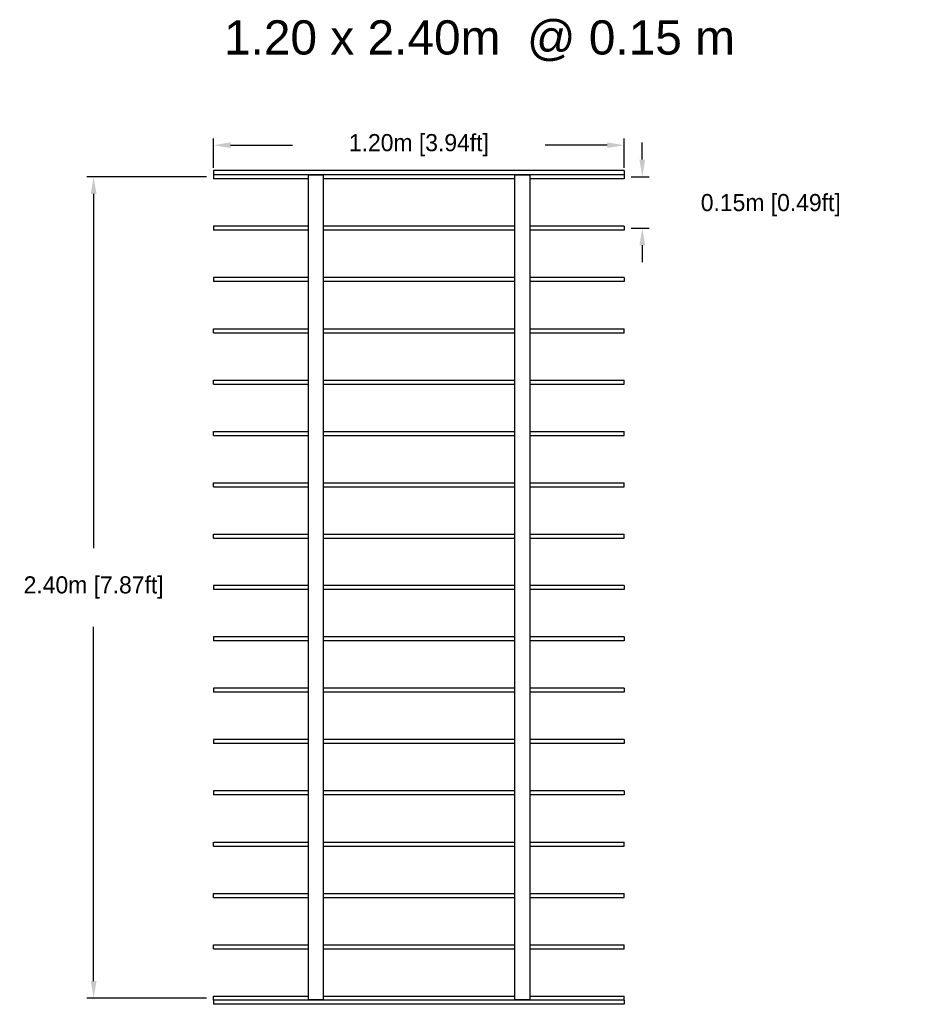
# Model space of a CAD drawing. Header units: centimetres. Extents: x 5283.6 to 5299.6, y 15505 to 15518.9.
# Tile 12 of 68: x 5283.9 to 5286.5, y 15510.9 to 15513.8. Entities that reach past the tile are written whole.
import ezdxf
from ezdxf import colors
from ezdxf.entities.mleader import LeaderData, LeaderLine
from ezdxf.math import Vec2, Vec3

# ---------------------------------------------------------------- set-up
doc = ezdxf.new("R2010")
doc.units = ezdxf.units.CM
doc.header["$PDMODE"] = 3
for name, color, linetype, true_color in [('240x20', 7, 'Continuous', 0x00003f), ('Make2D$visible$Curves$Default', 7, 'Continuous', 0x000000), ('Make2D$visible$Curves$General', 7, 'Continuous', 0x000000), ('Make2D$visible$Curves$UNICANAL', 7, 'Continuous', 0x000000)]:
    doc.layers.add(name, color=color, linetype=linetype, true_color=true_color)
doc.layers.add('_HD_muro', color=1, linetype='Continuous')
doc.layers.add('HD021_Text', color=2, linetype='Continuous', lineweight=9)
doc.styles.add('Arial Narrow', font='ARIALN.TTF')
doc.styles.add('Majo', font='arial.ttf')
doc.dimstyles.get("Standard").update_dxf_attribs({"dimtxt": 0.18, "dimasz": 0.18, "dimexe": 0.18, "dimexo": 0.0625, "dimgap": 0.09, "dimtad": 0, "dimtih": 1, "dimtoh": 1, "dimdec": 4, "dimzin": 0, "dimdsep": 46, "dimtxsty": 'Standard', "dimcen": 0.09, "dimadec": 0, "dimazin": 0, "dimtfac": 1, "dimtdec": 4, "dimtofl": 0, "dimtmove": 0, "dimatfit": 3, "dimfxl": 1, "dimtolj": 1, "dimtzin": 0, "dimarcsym": 0})

# ---------------------------------------------------------------- blocks, each defined once
blk = doc.blocks.new('*D32')
at = {"color": 0, "lineweight": -2, "transparency": 16777216}
for p, q in [((5284.4282, 15513.332), (5284.4282, 15513.4181)), ((5284.4782, 15513.3981), (5284.6591, 15513.3981)), ((5285.5782, 15513.3981), (5285.3974, 15513.3981)), ((5285.6282, 15513.332), (5285.6282, 15513.4181))]:
    blk.add_line(p, q, dxfattribs=at)
at = {"color": 0, "transparency": 16777216}
for points in [[(5284.4782, 15513.4065), (5284.4782, 15513.3898), (5284.4282, 15513.3981)], [(5285.5782, 15513.4065), (5285.5782, 15513.3898), (5285.6282, 15513.3981)]]:
    blk.add_solid(points, dxfattribs=at)
at = {"layer": 'Defpoints', "color": 0, "transparency": 16777216}
for p in [(5285.6282, 15513.3981), (5284.4282, 15513.312), (5285.6282, 15513.312)]:
    blk.add_point(p, dxfattribs=at)
at = {"color": 0, "transparency": 16777216, "insert": (5285.0282, 15513.3981), "char_height": 0.05, "attachment_point": 5}
blk.add_mtext('\\A1;1.20m [3.94ft]', dxfattribs=at)
blk = doc.blocks.new('*D36')
at = {"color": 0, "lineweight": -2, "transparency": 16777216}
for p, q in [((5284.4082, 15513.306), (5284.058, 15513.306)), ((5284.078, 15513.256), (5284.078, 15512.221)), ((5284.078, 15510.956), (5284.078, 15511.991)), ((5284.4082, 15510.906), (5284.058, 15510.906))]:
    blk.add_line(p, q, dxfattribs=at)
at = {"color": 0, "transparency": 16777216}
for points in [[(5284.0697, 15513.256), (5284.0864, 15513.256), (5284.078, 15513.306)], [(5284.0697, 15510.956), (5284.0864, 15510.956), (5284.078, 15510.906)]]:
    blk.add_solid(points, dxfattribs=at)
at = {"layer": 'Defpoints', "color": 0, "transparency": 16777216}
for p in [(5284.4282, 15513.306), (5284.078, 15510.906), (5284.4282, 15510.906)]:
    blk.add_point(p, dxfattribs=at)
at = {"color": 0, "transparency": 16777216, "insert": (5284.078, 15512.106), "char_height": 0.05, "attachment_point": 5}
blk.add_mtext('\\A1;2.40m [7.87ft]', dxfattribs=at)
blk = doc.blocks.new('*D37')
at = {"color": 0, "lineweight": -2, "transparency": 16777216}
for p, q in [((5285.6808, 15513.356), (5285.6808, 15513.406)), ((5285.6482, 15513.306), (5285.7008, 15513.306)), ((5285.6482, 15513.156), (5285.7008, 15513.156)), ((5285.6808, 15513.106), (5285.6808, 15513.056))]:
    blk.add_line(p, q, dxfattribs=at)
at = {"color": 0, "transparency": 16777216}
for points in [[(5285.6725, 15513.356), (5285.6892, 15513.356), (5285.6808, 15513.306)], [(5285.6725, 15513.106), (5285.6892, 15513.106), (5285.6808, 15513.156)]]:
    blk.add_solid(points, dxfattribs=at)
at = {"layer": 'Defpoints', "color": 0, "transparency": 16777216}
for p in [(5285.6282, 15513.306), (5285.6282, 15513.156), (5285.6808, 15513.156)]:
    blk.add_point(p, dxfattribs=at)
at = {"color": 0, "transparency": 16777216, "insert": (5286.0561, 15513.223), "char_height": 0.05, "attachment_point": 5}
blk.add_mtext('\\A1;0.15m [0.49ft]', dxfattribs=at)
blk = doc.blocks.new('Cirrus_1.20x2.40_top@15')
at = {"layer": 'Make2D$visible$Curves$Default', "color": 7}
for points in [[(5284.7045, 15513.312), (5284.5664, 15513.312), (5284.4282, 15513.312)], [(5284.4282, 15513.312), (5284.4282, 15513.306), (5284.4282, 15513.3)], [(5284.7045, 15513.312), (5284.7045, 15513.3115), (5284.7045, 15513.311)], [(5284.7094, 15513.312), (5284.7094, 15513.3115), (5284.7094, 15513.311)], [(5284.7171, 15513.312), (5284.7171, 15513.3115), (5284.7171, 15513.311)], [(5284.7266, 15513.312), (5284.7266, 15513.3115), (5284.7266, 15513.311)], [(5284.7362, 15513.312), (5284.7362, 15513.3115), (5284.7362, 15513.311)], [(5284.7438, 15513.312), (5284.7438, 15513.3115), (5284.7438, 15513.311)], [(5284.7487, 15513.312), (5284.7487, 15513.3115), (5284.7487, 15513.311)], [(5285.3078, 15513.312), (5285.3078, 15513.3115), (5285.3078, 15513.311)], [(5285.3127, 15513.312), (5285.3127, 15513.3115), (5285.3127, 15513.311)], [(5285.3203, 15513.312), (5285.3203, 15513.3115), (5285.3203, 15513.311)], [(5285.3299, 15513.312), (5285.3299, 15513.3115), (5285.3299, 15513.311)], [(5285.3394, 15513.312), (5285.3394, 15513.3115), (5285.3394, 15513.311)], [(5285.347, 15513.312), (5285.347, 15513.3115), (5285.347, 15513.311)], [(5285.3519, 15513.312), (5285.3519, 15513.3115), (5285.3519, 15513.311)], [(5285.6282, 15513.312), (5285.6282, 15513.306), (5285.6282, 15513.3)], [(5284.7045, 15513.3), (5284.5664, 15513.3), (5284.4282, 15513.3)], [(5285.3078, 15513.3), (5285.0282, 15513.3), (5284.7487, 15513.3)], [(5285.6282, 15513.3), (5285.4901, 15513.3), (5285.3519, 15513.3)], [(5284.4282, 15513.162), (5284.4282, 15513.156), (5284.4282, 15513.15)], [(5284.7045, 15513.162), (5284.5664, 15513.162), (5284.4282, 15513.162)], [(5285.3078, 15513.162), (5285.0282, 15513.162), (5284.7487, 15513.162)], [(5285.6282, 15513.162), (5285.4901, 15513.162), (5285.3519, 15513.162)], [(5285.6282, 15513.162), (5285.6282, 15513.156), (5285.6282, 15513.15)], [(5284.7045, 15513.15), (5284.5664, 15513.15), (5284.4282, 15513.15)], [(5285.3078, 15513.15), (5285.0282, 15513.15), (5284.7487, 15513.15)], [(5285.6282, 15513.15), (5285.4901, 15513.15), (5285.3519, 15513.15)], [(5284.7045, 15513.012), (5284.5664, 15513.012), (5284.4282, 15513.012)], [(5284.4282, 15513.012), (5284.4282, 15513.006), (5284.4282, 15513)], [(5284.7045, 15513), (5284.5664, 15513), (5284.4282, 15513)], [(5285.3078, 15513.012), (5285.0282, 15513.012), (5284.7487, 15513.012)], [(5285.3078, 15513), (5285.0282, 15513), (5284.7487, 15513)], [(5285.6282, 15513.012), (5285.4901, 15513.012), (5285.3519, 15513.012)], [(5285.6282, 15513), (5285.4901, 15513), (5285.3519, 15513)], [(5285.6282, 15513.012), (5285.6282, 15513.006), (5285.6282, 15513)], [(5284.4282, 15512.85), (5284.4282, 15512.856), (5284.4282, 15512.862)], [(5284.4282, 15512.862), (5284.5664, 15512.862), (5284.7045, 15512.862)], [(5284.4282, 15512.85), (5284.5664, 15512.85), (5284.7045, 15512.85)], [(5284.7487, 15512.862), (5285.0282, 15512.862), (5285.3078, 15512.862)], [(5284.7487, 15512.85), (5285.0282, 15512.85), (5285.3078, 15512.85)], [(5285.3519, 15512.862), (5285.4901, 15512.862), (5285.6282, 15512.862)], [(5285.3519, 15512.85), (5285.4901, 15512.85), (5285.6282, 15512.85)], [(5285.6282, 15512.85), (5285.6282, 15512.856), (5285.6282, 15512.862)], [(5284.4282, 15512.7), (5284.4282, 15512.706), (5284.4282, 15512.712)], [(5284.4282, 15512.712), (5284.5664, 15512.712), (5284.7045, 15512.712)], [(5284.7487, 15512.712), (5285.0282, 15512.712), (5285.3078, 15512.712)], [(5285.3519, 15512.712), (5285.4901, 15512.712), (5285.6282, 15512.712)], [(5285.6282, 15512.7), (5285.6282, 15512.706), (5285.6282, 15512.712)], [(5284.4282, 15512.7), (5284.5664, 15512.7), (5284.7045, 15512.7)], [(5284.7487, 15512.7), (5285.0282, 15512.7), (5285.3078, 15512.7)], [(5285.3519, 15512.7), (5285.4901, 15512.7), (5285.6282, 15512.7)], [(5284.4282, 15512.55), (5284.4282, 15512.556), (5284.4282, 15512.562)], [(5284.4282, 15512.562), (5284.5664, 15512.562), (5284.7045, 15512.562)], [(5284.7487, 15512.562), (5285.0282, 15512.562), (5285.3078, 15512.562)], [(5285.3519, 15512.562), (5285.4901, 15512.562), (5285.6282, 15512.562)], [(5285.6282, 15512.55), (5285.6282, 15512.556), (5285.6282, 15512.562)], [(5284.4282, 15512.55), (5284.5664, 15512.55), (5284.7045, 15512.55)], [(5284.7487, 15512.55), (5285.0282, 15512.55), (5285.3078, 15512.55)], [(5285.3519, 15512.55), (5285.4901, 15512.55), (5285.6282, 15512.55)], [(5284.4282, 15512.4), (5284.4282, 15512.406), (5284.4282, 15512.412)], [(5284.4282, 15512.412), (5284.5664, 15512.412), (5284.7045, 15512.412)], [(5284.4282, 15512.4), (5284.5664, 15512.4), (5284.7045, 15512.4)], [(5284.7487, 15512.412), (5285.0282, 15512.412), (5285.3078, 15512.412)], [(5284.7487, 15512.4), (5285.0282, 15512.4), (5285.3078, 15512.4)], [(5285.3519, 15512.412), (5285.4901, 15512.412), (5285.6282, 15512.412)], [(5285.3519, 15512.4), (5285.4901, 15512.4), (5285.6282, 15512.4)], [(5285.6282, 15512.4), (5285.6282, 15512.406), (5285.6282, 15512.412)], [(5284.4282, 15512.25), (5284.4282, 15512.256), (5284.4282, 15512.262)], [(5284.4282, 15512.262), (5284.5664, 15512.262), (5284.7045, 15512.262)], [(5284.4282, 15512.25), (5284.5664, 15512.25), (5284.7045, 15512.25)], [(5284.7487, 15512.262), (5285.0282, 15512.262), (5285.3078, 15512.262)], [(5284.7487, 15512.25), (5285.0282, 15512.25), (5285.3078, 15512.25)], [(5285.3519, 15512.262), (5285.4901, 15512.262), (5285.6282, 15512.262)], [(5285.3519, 15512.25), (5285.4901, 15512.25), (5285.6282, 15512.25)], [(5285.6282, 15512.25), (5285.6282, 15512.256), (5285.6282, 15512.262)], [(5284.7045, 15512.112), (5284.5664, 15512.112), (5284.4282, 15512.112)], [(5284.4282, 15512.112), (5284.4282, 15512.106), (5284.4282, 15512.1)], [(5284.7045, 15512.1), (5284.5664, 15512.1), (5284.4282, 15512.1)], [(5285.3078, 15512.112), (5285.0282, 15512.112), (5284.7487, 15512.112)], [(5285.3078, 15512.1), (5285.0282, 15512.1), (5284.7487, 15512.1)], [(5285.6282, 15512.112), (5285.4901, 15512.112), (5285.3519, 15512.112)], [(5285.6282, 15512.1), (5285.4901, 15512.1), (5285.3519, 15512.1)], [(5285.6282, 15512.112), (5285.6282, 15512.106), (5285.6282, 15512.1)], [(5284.4282, 15511.962), (5284.4282, 15511.956), (5284.4282, 15511.95)], [(5284.7045, 15511.962), (5284.5664, 15511.962), (5284.4282, 15511.962)], [(5285.3078, 15511.962), (5285.0282, 15511.962), (5284.7487, 15511.962)], [(5285.6282, 15511.962), (5285.4901, 15511.962), (5285.3519, 15511.962)], [(5285.6282, 15511.962), (5285.6282, 15511.956), (5285.6282, 15511.95)], [(5284.7045, 15511.95), (5284.5664, 15511.95), (5284.4282, 15511.95)], [(5285.3078, 15511.95), (5285.0282, 15511.95), (5284.7487, 15511.95)], [(5285.6282, 15511.95), (5285.4901, 15511.95), (5285.3519, 15511.95)], [(5284.7045, 15511.812), (5284.5664, 15511.812), (5284.4282, 15511.812)], [(5284.4282, 15511.812), (5284.4282, 15511.806), (5284.4282, 15511.8)], [(5285.3078, 15511.812), (5285.0282, 15511.812), (5284.7487, 15511.812)], [(5285.6282, 15511.812), (5285.4901, 15511.812), (5285.3519, 15511.812)], [(5285.6282, 15511.812), (5285.6282, 15511.806), (5285.6282, 15511.8)], [(5284.7045, 15511.8), (5284.5664, 15511.8), (5284.4282, 15511.8)], [(5285.3078, 15511.8), (5285.0282, 15511.8), (5284.7487, 15511.8)], [(5285.6282, 15511.8), (5285.4901, 15511.8), (5285.3519, 15511.8)], [(5284.4282, 15511.662), (5284.4282, 15511.656), (5284.4282, 15511.65)], [(5284.7045, 15511.662), (5284.5664, 15511.662), (5284.4282, 15511.662)], [(5284.7045, 15511.65), (5284.5664, 15511.65), (5284.4282, 15511.65)], [(5285.3078, 15511.662), (5285.0282, 15511.662), (5284.7487, 15511.662)], [(5285.3078, 15511.65), (5285.0282, 15511.65), (5284.7487, 15511.65)], [(5285.6282, 15511.662), (5285.4901, 15511.662), (5285.3519, 15511.662)], [(5285.6282, 15511.65), (5285.4901, 15511.65), (5285.3519, 15511.65)], [(5285.6282, 15511.662), (5285.6282, 15511.656), (5285.6282, 15511.65)], [(5284.7045, 15511.512), (5284.5664, 15511.512), (5284.4282, 15511.512)], [(5284.4282, 15511.512), (5284.4282, 15511.506), (5284.4282, 15511.5)], [(5284.7045, 15511.5), (5284.5664, 15511.5), (5284.4282, 15511.5)], [(5285.3078, 15511.512), (5285.0282, 15511.512), (5284.7487, 15511.512)], [(5285.3078, 15511.5), (5285.0282, 15511.5), (5284.7487, 15511.5)], [(5285.6282, 15511.512), (5285.4901, 15511.512), (5285.3519, 15511.512)], [(5285.6282, 15511.5), (5285.4901, 15511.5), (5285.3519, 15511.5)], [(5285.6282, 15511.512), (5285.6282, 15511.506), (5285.6282, 15511.5)], [(5284.4282, 15511.35), (5284.4282, 15511.356), (5284.4282, 15511.362)], [(5284.4282, 15511.362), (5284.5664, 15511.362), (5284.7045, 15511.362)], [(5284.4282, 15511.35), (5284.5664, 15511.35), (5284.7045, 15511.35)], [(5284.7487, 15511.362), (5285.0282, 15511.362), (5285.3078, 15511.362)], [(5284.7487, 15511.35), (5285.0282, 15511.35), (5285.3078, 15511.35)], [(5285.3519, 15511.362), (5285.4901, 15511.362), (5285.6282, 15511.362)], [(5285.3519, 15511.35), (5285.4901, 15511.35), (5285.6282, 15511.35)], [(5285.6282, 15511.35), (5285.6282, 15511.356), (5285.6282, 15511.362)], [(5284.4282, 15511.2), (5284.4282, 15511.206), (5284.4282, 15511.212)], [(5284.4282, 15511.212), (5284.5664, 15511.212), (5284.7045, 15511.212)], [(5284.7487, 15511.212), (5285.0282, 15511.212), (5285.3078, 15511.212)], [(5285.3519, 15511.212), (5285.4901, 15511.212), (5285.6282, 15511.212)], [(5285.6282, 15511.2), (5285.6282, 15511.206), (5285.6282, 15511.212)], [(5284.4282, 15511.2), (5284.5664, 15511.2), (5284.7045, 15511.2)], [(5284.7487, 15511.2), (5285.0282, 15511.2), (5285.3078, 15511.2)], [(5285.3519, 15511.2), (5285.4901, 15511.2), (5285.6282, 15511.2)], [(5284.4282, 15511.05), (5284.4282, 15511.056), (5284.4282, 15511.062)], [(5284.4282, 15511.062), (5284.5664, 15511.062), (5284.7045, 15511.062)], [(5284.7487, 15511.062), (5285.0282, 15511.062), (5285.3078, 15511.062)], [(5285.3519, 15511.062), (5285.4901, 15511.062), (5285.6282, 15511.062)], [(5285.6282, 15511.05), (5285.6282, 15511.056), (5285.6282, 15511.062)], [(5284.4282, 15511.05), (5284.5664, 15511.05), (5284.7045, 15511.05)], [(5284.7487, 15511.05), (5285.0282, 15511.05), (5285.3078, 15511.05)], [(5285.3519, 15511.05), (5285.4901, 15511.05), (5285.6282, 15511.05)], [(5284.4282, 15510.9), (5284.4282, 15510.906), (5284.4282, 15510.912)], [(5284.4282, 15510.912), (5284.5664, 15510.912), (5284.7045, 15510.912)], [(5284.7045, 15510.9), (5284.7045, 15510.9006), (5284.7045, 15510.9011)], [(5284.7094, 15510.9), (5284.7094, 15510.9006), (5284.7094, 15510.9011)], [(5284.7171, 15510.9), (5284.7171, 15510.9006), (5284.7171, 15510.9011)], [(5284.7266, 15510.9), (5284.7266, 15510.9006), (5284.7266, 15510.9011)], [(5284.7362, 15510.9), (5284.7362, 15510.9006), (5284.7362, 15510.9011)], [(5284.7438, 15510.9), (5284.7438, 15510.9006), (5284.7438, 15510.9011)], [(5284.7487, 15510.912), (5285.0282, 15510.912), (5285.3078, 15510.912)], [(5284.7487, 15510.9), (5284.7487, 15510.9006), (5284.7487, 15510.9012)], [(5285.3078, 15510.9), (5285.3078, 15510.9006), (5285.3078, 15510.9011)], [(5285.3127, 15510.9), (5285.3127, 15510.9006), (5285.3127, 15510.9011)], [(5285.3203, 15510.9), (5285.3203, 15510.9006), (5285.3203, 15510.9011)], [(5285.3299, 15510.9), (5285.3299, 15510.9006), (5285.3299, 15510.9011)], [(5285.3394, 15510.9), (5285.3394, 15510.9006), (5285.3394, 15510.9011)], [(5285.347, 15510.9), (5285.347, 15510.9006), (5285.347, 15510.9011)], [(5285.3519, 15510.912), (5285.4901, 15510.912), (5285.6282, 15510.912)], [(5285.3519, 15510.9), (5285.3519, 15510.9006), (5285.3519, 15510.9012)], [(5285.6282, 15510.9), (5285.6282, 15510.906), (5285.6282, 15510.912)]]:
    blk.add_open_spline(points, degree=2, dxfattribs=at)
at = {"layer": 'Make2D$visible$Curves$General', "color": 7}
for points in [[(5285.6282, 15513.324), (5285.0282, 15513.324), (5284.4282, 15513.324)], [(5284.4282, 15513.324), (5284.4282, 15513.318), (5284.4282, 15513.312)], [(5285.6282, 15513.312), (5285.1664, 15513.312), (5284.7045, 15513.312)], [(5285.6282, 15513.324), (5285.6282, 15513.318), (5285.6282, 15513.312)], [(5284.4282, 15510.9), (5284.4282, 15510.894), (5284.4282, 15510.888)], [(5285.6282, 15510.9), (5285.0282, 15510.9), (5284.4282, 15510.9)], [(5285.6282, 15510.9), (5285.6282, 15510.894), (5285.6282, 15510.888)], [(5285.6282, 15510.888), (5285.0282, 15510.888), (5284.4282, 15510.888)]]:
    blk.add_open_spline(points, degree=2, dxfattribs=at)
at = {"layer": 'Make2D$visible$Curves$UNICANAL', "color": 7}
for points in [[(5284.7055, 15513.311), (5284.7045, 15513.311), (5284.7045, 15513.311)], [(5284.7487, 15513.311), (5284.7487, 15513.311), (5284.7477, 15513.311)], [(5285.3088, 15513.311), (5285.3078, 15513.311), (5285.3078, 15513.311)], [(5285.3519, 15513.311), (5285.3519, 15513.311), (5285.3509, 15513.311)], [(5284.7055, 15510.9011), (5284.7045, 15510.9011), (5284.7045, 15510.9011)], [(5284.7487, 15510.9011), (5284.7487, 15510.9011), (5284.7477, 15510.9011)], [(5285.3088, 15510.9011), (5285.3078, 15510.9011), (5285.3078, 15510.9011)], [(5285.3519, 15510.9011), (5285.3519, 15510.9011), (5285.3509, 15510.9011)]]:
    blk.add_rational_spline(points, [1, 0.70710678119, 1], degree=2, dxfattribs=at)
for points in [[(5284.7045, 15513.311), (5284.7045, 15512.106), (5284.7045, 15510.9011)], [(5284.7477, 15513.311), (5284.7266, 15513.311), (5284.7055, 15513.311)], [(5284.7487, 15513.311), (5284.7487, 15512.106), (5284.7487, 15510.9011)], [(5285.3078, 15513.311), (5285.3078, 15512.106), (5285.3078, 15510.9011)], [(5285.3509, 15513.311), (5285.3299, 15513.311), (5285.3088, 15513.311)], [(5285.3519, 15513.311), (5285.3519, 15512.106), (5285.3519, 15510.9011)], [(5284.7477, 15510.9011), (5284.7266, 15510.9011), (5284.7055, 15510.9011)], [(5285.3509, 15510.9011), (5285.3299, 15510.9011), (5285.3088, 15510.9011)]]:
    blk.add_open_spline(points, degree=2, dxfattribs=at)

msp = doc.modelspace()

# ---------------------------------------------------------------- block references
at = {"layer": '_HD_muro'}
msp.add_blockref('Cirrus_1.20x2.40_top@15', (0, 0), dxfattribs=at)

# ---------------------------------------------------------------- texts
at = {"layer": '240x20', "color": 7, "insert": (5284.4588, 15513.763), "char_height": 0.1, "width": 4.120652, "attachment_point": 1, "style": 'Majo'}
msp.add_mtext('1.20 x 2.40m  @ 0.15 m', dxfattribs=at)

# ---------------------------------------------------------------- dimensions: what is measured, and where the dimension line sits
dim = msp.add_linear_dim(base=(5285.6282, 15513.3981), p1=(5284.4282, 15513.312), p2=(5285.6282, 15513.312), dimstyle='Standard', override={"dimtxt": 0.05, "dimasz": 0.05, "dimexe": 0.02, "dimexo": 0.02, "dimdec": 2, "dimpost": '<>m'})
dim.commit()
dim.dimension.update_dxf_attribs({"geometry": '*D32', "text_midpoint": (5285.0282, 15513.3981)})
dim = msp.add_linear_dim(base=(5285.6808, 15513.156), p1=(5285.6282, 15513.306), p2=(5285.6282, 15513.156), angle=90, dimstyle='Standard', override={"dimtxt": 0.05, "dimasz": 0.05, "dimexe": 0.02, "dimexo": 0.02, "dimdec": 2, "dimpost": '<>m', "dimtmove": 2})
dim.commit()
dim.dimension.update_dxf_attribs({"geometry": '*D37', "text_midpoint": (5286.0561, 15513.223), "dimtype": 160})
dim = msp.add_linear_dim(base=(5284.078, 15510.906), p1=(5284.4282, 15513.306), p2=(5284.4282, 15510.906), angle=90, dimstyle='Standard', override={"dimtxt": 0.05, "dimasz": 0.05, "dimexe": 0.02, "dimexo": 0.02, "dimdec": 2, "dimpost": '<>m'})
dim.commit()
dim.dimension.update_dxf_attribs({"geometry": '*D36', "text_midpoint": (5284.078, 15512.106)})

# ---------------------------------------------------------------- leaders
at = {"layer": 'HD021_Text'}
ml = msp.add_multileader_mtext('Standard', dxfattribs=at)
ml.set_content('FRONT COVER (OPTIONAL)', color=5, style='Arial Narrow')
ml.set_leader_properties(color=5, linetype='ByLayer', lineweight=15)
ml.build(insert=Vec2(0, 0))
ml.multileader.update_dxf_attribs({"text_left_attachment_type": 6, "text_right_attachment_type": 6, "dogleg_length": 0.1, "arrow_head_size": 0.01, "scale": 5})
ctx = ml.context
ctx.base_point, ctx.scale, ctx.char_height, ctx.arrow_head_size, ctx.landing_gap_size, ctx.plane_origin = Vec3(5286.5543, 15512.3528), 5, 0.01, 0.01, 0.015, Vec3(5286.9125, 15512.3126)
ctx.left_attachment, ctx.right_attachment, ctx.text_align_type = 6, 6, 2
notes = []
notes.append((ctx, [(0, (1, 1, 0), (5286.7441, 15512.3528), (-1, 0), 0.00929, [(1, [(5286.7923, 15512.2961)], 0, [])])]))
ctx.mtext.insert, ctx.mtext.width, ctx.mtext.alignment, ctx.mtext.flow_direction = Vec3(5286.7198, 15512.3658), 0.287858, 3, 5
for ctx, leaders in notes:
    for number, flags, end, landing, length, lines in leaders:
        leader = LeaderData()
        leader.index, (leader.has_last_leader_line, leader.has_dogleg_vector, leader.attachment_direction) = number, flags
        leader.last_leader_point, leader.dogleg_vector, leader.dogleg_length = Vec3(end), Vec3(landing), length
        for number, points, colour, breaks in lines:
            line = LeaderLine()
            line.index, line.vertices, line.color, line.breaks = number, Vec3.list(points), colors.encode_raw_color(colour), breaks
            leader.lines.append(line)
        ctx.leaders.append(leader)

doc.saveas('drawing.dxf')
